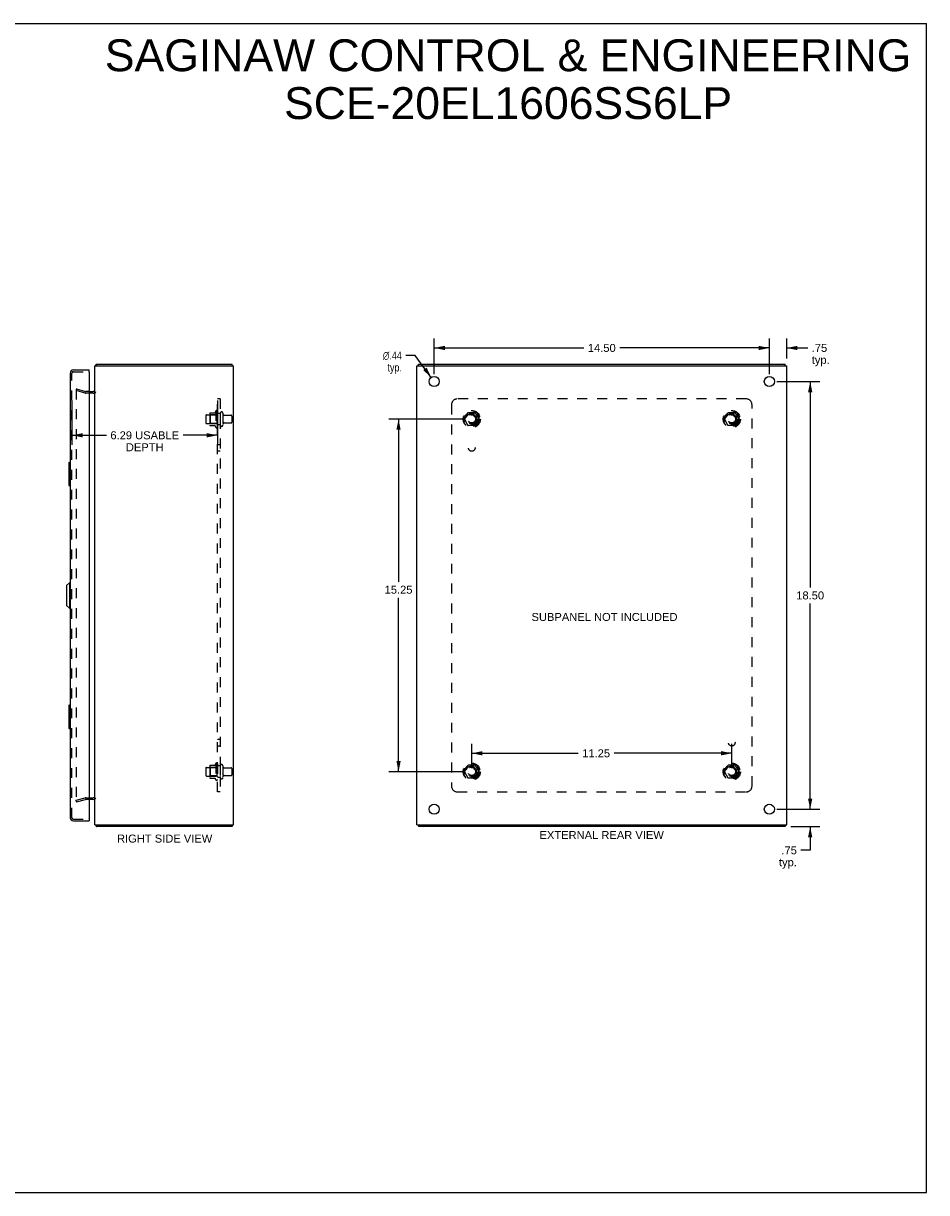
# Model space of a CAD drawing. Header units: inches. Extents: x 0 to 78.2, y 0 to 50.6.
# Tile 4 of 4: x 39.1 to 78.2, y 0 to 50.6. Entities that reach past the tile are written whole.
import ezdxf

# ---------------------------------------------------------------- set-up
doc = ezdxf.new("R2010")
doc.units = ezdxf.units.IN
doc.header["$LTSCALE"] = 4.298851
doc.header["$MEASUREMENT"] = 0
doc.linetypes.add('HIDDEN', pattern=[0.2, 0.1, -0.1])
doc.layers.get('0').update_dxf_attribs({"linetype": 'CONTINUOUS'})
for name, color, linetype in [('DEFAULT_2', 8, 'HIDDEN'), ('DIMENSIONS', 7, 'CONTINUOUS'), ('DOOR_ASSEMBLY', 7, 'CONTINUOUS'), ('SUBPANEL', 7, 'CONTINUOUS')]:
    doc.layers.add(name, color=color, linetype=linetype)
doc.styles.get("Standard").update_dxf_attribs({"font": 'arial.ttf'})
doc.styles.add('TEXTSTYLE_1', font='gdt', dxfattribs={"width": 0.8})
doc.dimstyles.new('DIMSTYLE_1', dxfattribs={"dimtxt": 0.344828, "dimasz": 0.45977, "dimexe": 0.09, "dimexo": 0.07, "dimgap": 0.0375, "dimtad": 0, "dimtih": 1, "dimtoh": 1, "dimzin": 4, "dimdsep": 46, "dimtxsty": 'Standard', "dimblk": '_FILLED', "dimblk1": '_FILLED', "dimblk2": '_FILLED', "dimcen": 0.09, "dimadec": 3, "dimazin": 1, "dimtfac": 1, "dimtdec": 3, "dimtofl": 0, "dimtmove": 0, "dimatfit": 3, "dimldrblk": '_FILLED', "dimfxl": 0, "dimtolj": 1, "dimtzin": 4, "dimarcsym": 0})
doc.dimstyles.new('DIMSTYLE_2', dxfattribs={"dimtxt": 0.344828, "dimasz": 0.45977, "dimexe": 0.09, "dimexo": 0.07, "dimgap": 0.09, "dimtad": 0, "dimtih": 1, "dimtoh": 1, "dimzin": 4, "dimdsep": 46, "dimtxsty": 'Standard', "dimblk": '_FILLED', "dimblk1": '_FILLED', "dimblk2": '_FILLED', "dimcen": 0.09, "dimadec": 3, "dimazin": 1, "dimtfac": 1, "dimtdec": 3, "dimtofl": 0, "dimtmove": 0, "dimatfit": 1, "dimldrblk": '_FILLED', "dimfxl": 0, "dimtolj": 1, "dimtzin": 4, "dimarcsym": 0})

# ---------------------------------------------------------------- blocks, each defined once
blk = doc.blocks.new('_FILLED')
at = {"color": 0, "linetype": 'ByBlock'}
blk.add_solid([(0, 0), (-1, 0.2), (-1, -0.2)], dxfattribs=at)
blk = doc.blocks.new('*D6')
at = {"layer": 'DIMENSIONS', "color": 2, "linetype": 'Continuous'}
for p, q in [((41.184, 34.26), (41.184, 32.344)), ((47.477, 34.26), (47.477, 32.344)), ((41.184, 32.758), (42.675, 32.758)), ((47.477, 32.758), (45.987, 32.758))]:
    blk.add_line(p, q, dxfattribs=at)
at = {"layer": 'DIMENSIONS', "color": 2, "linetype": 'Continuous', "xscale": 0.4597701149, "yscale": 0.4597701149, "zscale": 0.4597701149, "rotation": 180}
blk.add_blockref('_FILLED', (41.184, 32.758), dxfattribs=at)
at = {"layer": 'DIMENSIONS', "color": 2, "linetype": 'Continuous', "xscale": 0.4597701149, "yscale": 0.4597701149, "zscale": 0.4597701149}
blk.add_blockref('_FILLED', (47.477, 32.758), dxfattribs=at)
at = {"layer": 'DIMENSIONS', "color": 2, "linetype": 'Continuous', "insert": (44.331, 32.93), "char_height": 0.34483, "width": 2.96757, "attachment_point": 2, "line_spacing_factor": 0.9}
blk.add_mtext('6.29 USABLE\\PDEPTH', dxfattribs=at)
blk = doc.blocks.new('*D7')
at = {"layer": 'DIMENSIONS', "color": 2, "linetype": 'Continuous'}
for p, q in [((71.677, 35.082), (73.537, 35.082)), ((73.123, 35.082), (73.123, 26.177)), ((73.123, 16.582), (73.123, 25.487)), ((71.677, 16.582), (73.537, 16.582))]:
    blk.add_line(p, q, dxfattribs=at)
at = {"layer": 'DIMENSIONS', "color": 2, "linetype": 'Continuous', "xscale": 0.4597701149, "yscale": 0.4597701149, "zscale": 0.4597701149}
for p, rotation in [((73.123, 35.082), 90), ((73.123, 16.582), 270)]:
    blk.add_blockref('_FILLED', p, dxfattribs=dict(at, rotation=rotation))
at = {"layer": 'DIMENSIONS', "color": 2, "linetype": 'Continuous', "insert": (73.123, 26.004), "char_height": 0.3448, "width": 1.20497, "attachment_point": 2, "line_spacing_factor": 0.9}
blk.add_mtext('18.50', dxfattribs=at)
blk = doc.blocks.new('*D8')
at = {"layer": 'DIMENSIONS', "color": 2, "linetype": 'Continuous'}
for p, q in [((56.856, 35.404), (56.856, 36.95)), ((71.356, 35.404), (71.356, 36.95)), ((56.856, 36.536), (63.331, 36.536)), ((71.356, 36.536), (64.88, 36.536))]:
    blk.add_line(p, q, dxfattribs=at)
at = {"layer": 'DIMENSIONS', "color": 2, "linetype": 'Continuous', "xscale": 0.4597701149, "yscale": 0.4597701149, "zscale": 0.4597701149, "rotation": 180}
blk.add_blockref('_FILLED', (56.856, 36.536), dxfattribs=at)
at = {"layer": 'DIMENSIONS', "color": 2, "linetype": 'Continuous', "xscale": 0.4597701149, "yscale": 0.4597701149, "zscale": 0.4597701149}
blk.add_blockref('_FILLED', (71.356, 36.536), dxfattribs=at)
at = {"layer": 'DIMENSIONS', "color": 2, "linetype": 'Continuous', "insert": (64.106, 36.709), "char_height": 0.3448, "width": 1.20497, "attachment_point": 2, "line_spacing_factor": 0.9}
blk.add_mtext('14.50', dxfattribs=at)
blk = doc.blocks.new('*D9')
at = {"layer": 'DIMENSIONS', "color": 2, "linetype": 'Continuous'}
for p, q in [((56.031, 36.209), (55.629, 36.209)), ((56.726, 35.259), (56.031, 36.209))]:
    blk.add_line(p, q, dxfattribs=at)
at = {"layer": 'DIMENSIONS', "color": 2, "linetype": 'Continuous', "xscale": 0.4597701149, "yscale": 0.4597701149, "zscale": 0.4597701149, "rotation": 306.1925801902}
blk.add_blockref('_FILLED', (56.726, 35.259), dxfattribs=at)
at = {"layer": 'DIMENSIONS', "color": 2, "linetype": 'Continuous', "insert": (55.456, 36.381), "char_height": 0.34483, "width": 1.12892, "attachment_point": 3, "line_spacing_factor": 0.9, "style": 'TEXTSTYLE_1'}
blk.add_mtext('{\\fgdt;n}\\fArial;.44\\Ptyp.', dxfattribs=at)
blk = doc.blocks.new('*D10')
at = {"layer": 'DIMENSIONS', "color": 2, "linetype": 'Continuous'}
for p, q in [((73.123, 16.582), (73.123, 17.502)), ((71.677, 16.582), (73.537, 16.582)), ((72.284, 15.832), (73.537, 15.832)), ((73.123, 15.832), (73.123, 14.807)), ((73.123, 14.807), (72.721, 14.807))]:
    blk.add_line(p, q, dxfattribs=at)
at = {"layer": 'DIMENSIONS', "color": 2, "linetype": 'Continuous', "xscale": 0.4597701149, "yscale": 0.4597701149, "zscale": 0.4597701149}
for p, rotation in [((73.123, 16.582), 270), ((73.123, 15.832), 90)]:
    blk.add_blockref('_FILLED', p, dxfattribs=dict(at, rotation=rotation))
at = {"layer": 'DIMENSIONS', "color": 2, "linetype": 'Continuous', "insert": (72.548, 14.979), "char_height": 0.3448, "width": 0.77554, "attachment_point": 3, "line_spacing_factor": 0.9}
blk.add_mtext('.75\\Ptyp.', dxfattribs=at)
blk = doc.blocks.new('*D11')
at = {"layer": 'DIMENSIONS', "color": 2, "linetype": 'Continuous'}
for p, q in [((71.356, 35.404), (71.356, 36.95)), ((72.106, 36.079), (72.106, 36.95)), ((71.356, 36.536), (70.436, 36.536)), ((72.106, 36.536), (73.019, 36.536))]:
    blk.add_line(p, q, dxfattribs=at)
at = {"layer": 'DIMENSIONS', "color": 2, "linetype": 'Continuous', "xscale": 0.4597701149, "yscale": 0.4597701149, "zscale": 0.4597701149}
blk.add_blockref('_FILLED', (71.356, 36.536), dxfattribs=at)
at = {"layer": 'DIMENSIONS', "color": 2, "linetype": 'Continuous', "xscale": 0.4597701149, "yscale": 0.4597701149, "zscale": 0.4597701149, "rotation": 180}
blk.add_blockref('_FILLED', (72.106, 36.536), dxfattribs=at)
at = {"layer": 'DIMENSIONS', "color": 2, "linetype": 'Continuous', "insert": (73.191, 36.709), "char_height": 0.3448, "width": 0.77554, "attachment_point": 1, "line_spacing_factor": 0.9}
blk.add_mtext('.75\\Ptyp.', dxfattribs=at)
blk = doc.blocks.new('*D12')
at = {"layer": 'DIMENSIONS', "color": 2, "linetype": 'Continuous'}
for p, q in [((58.159, 33.457), (54.899, 33.457)), ((55.313, 33.457), (55.313, 26.423)), ((55.313, 18.207), (55.313, 25.734)), ((58.159, 18.207), (54.899, 18.207))]:
    blk.add_line(p, q, dxfattribs=at)
at = {"layer": 'DIMENSIONS', "color": 2, "linetype": 'Continuous', "xscale": 0.4597701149, "yscale": 0.4597701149, "zscale": 0.4597701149}
for p, rotation in [((55.313, 33.457), 90), ((55.313, 18.207), 270)]:
    blk.add_blockref('_FILLED', p, dxfattribs=dict(at, rotation=rotation))
at = {"layer": 'DIMENSIONS', "color": 2, "linetype": 'Continuous', "insert": (55.313, 26.251), "char_height": 0.3448, "width": 1.20497, "attachment_point": 2, "line_spacing_factor": 0.9}
blk.add_mtext('15.25', dxfattribs=at)
blk = doc.blocks.new('*D13')
at = {"layer": 'DIMENSIONS', "color": 2, "linetype": 'Continuous'}
for p, q in [((58.481, 18.529), (58.481, 19.416)), ((69.731, 18.529), (69.731, 19.416)), ((58.481, 19.003), (63.088, 19.003)), ((69.731, 19.003), (64.637, 19.003))]:
    blk.add_line(p, q, dxfattribs=at)
at = {"layer": 'DIMENSIONS', "color": 2, "linetype": 'Continuous', "xscale": 0.4597701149, "yscale": 0.4597701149, "zscale": 0.4597701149, "rotation": 180}
blk.add_blockref('_FILLED', (58.481, 19.003), dxfattribs=at)
at = {"layer": 'DIMENSIONS', "color": 2, "linetype": 'Continuous', "xscale": 0.4597701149, "yscale": 0.4597701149, "zscale": 0.4597701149}
blk.add_blockref('_FILLED', (69.731, 19.003), dxfattribs=at)
at = {"layer": 'DIMENSIONS', "color": 2, "linetype": 'Continuous', "insert": (63.862, 19.175), "char_height": 0.3448, "width": 1.20497, "attachment_point": 2, "line_spacing_factor": 0.9}
blk.add_mtext('11.25', dxfattribs=at)

msp = doc.modelspace()

# ---------------------------------------------------------------- linework, layer by layer
at = {"color": 7, "linetype": 'Continuous'}
for p, q in [((0, 50.575), (78.161, 50.575)), ((78.161, 0), (78.161, 50.575)), ((42.24, 35.757), (42.24, 35.832)), ((48.114, 35.757), (48.114, 35.832)), ((56.169, 35.757), (56.169, 35.832)), ((72.043, 35.757), (72.043, 35.832)), ((48.114, 15.907), (48.114, 15.832)), ((56.169, 15.907), (56.169, 15.832)), ((72.043, 15.907), (72.043, 15.832)), ((0, 0), (78.161, 0))]:
    msp.add_line(p, q, dxfattribs=at)
at = {"color": 3, "linetype": 'Continuous'}
for p, q in [((42.177, 15.907), (42.177, 35.757)), ((42.177, 35.757), (48.177, 35.757)), ((42.24, 35.832), (48.114, 35.832)), ((48.177, 15.907), (48.177, 35.757)), ((56.106, 15.907), (56.106, 35.757)), ((56.106, 35.757), (72.106, 35.757)), ((56.169, 35.832), (72.043, 35.832)), ((72.106, 15.907), (72.106, 35.757)), ((41.934, 34.657), (42.107, 34.657)), ((42.107, 17.007), (41.934, 17.007)), ((42.177, 15.907), (48.177, 15.907)), ((48.114, 15.832), (42.24, 15.832)), ((56.106, 15.907), (72.106, 15.907)), ((72.043, 15.832), (56.169, 15.832))]:
    msp.add_line(p, q, dxfattribs=at)
for points in [[(42.219, 35.789), (42.22, 35.79), (42.221, 35.791), (42.222, 35.793), (42.223, 35.794), (42.224, 35.796), (42.225, 35.798), (42.225, 35.8), (42.226, 35.803), (42.227, 35.805), (42.228, 35.807), (42.228, 35.809), (42.229, 35.812), (42.229, 35.814), (42.23, 35.816), (42.231, 35.818), (42.231, 35.82), (42.232, 35.821), (42.232, 35.823), (42.233, 35.825), (42.233, 35.826), (42.234, 35.827), (42.235, 35.828), (42.235, 35.829), (42.236, 35.83), (42.237, 35.831), (42.237, 35.831), (42.238, 35.832), (42.239, 35.832), (42.239, 35.832), (42.24, 35.832)], [(42.219, 15.875), (42.22, 15.874), (42.221, 15.873), (42.222, 15.871), (42.223, 15.87), (42.224, 15.868), (42.225, 15.866), (42.225, 15.864), (42.226, 15.862), (42.227, 15.859), (42.228, 15.857), (42.228, 15.855), (42.229, 15.852), (42.229, 15.85), (42.23, 15.848), (42.231, 15.846), (42.231, 15.844), (42.232, 15.843), (42.232, 15.841), (42.233, 15.839), (42.233, 15.838), (42.234, 15.837), (42.235, 15.836), (42.235, 15.835), (42.236, 15.834), (42.237, 15.833), (42.237, 15.833), (42.238, 15.833), (42.239, 15.832), (42.239, 15.832), (42.24, 15.832)]]:
    msp.add_lwpolyline(points, dxfattribs=at)
for centre in [(56.856, 35.082), (71.356, 35.082), (56.856, 16.582), (71.356, 16.582)]:
    msp.add_circle(centre, 0.219, dxfattribs=at)
for centre, radius, start, end in [((42.322, 35.687), 0.145, 135.3986, 151.1264), ((42.107, 34.727), 0.07, 270, 360), ((42.107, 16.937), 0.07, 0, 90), ((42.322, 15.977), 0.145, 208.8736, 224.6014)]:
    msp.add_arc(centre, radius, start, end, dxfattribs=at)
at = {"layer": 'DEFAULT_2', "color": 8, "linetype": 'HIDDEN'}
for p, q in [((41.384, 34.761), (41.365, 34.689)), ((41.365, 34.742), (41.365, 34.741)), ((41.365, 34.741), (41.365, 16.923)), ((41.749, 34.586), (41.365, 34.689)), ((41.379, 34.756), (41.379, 34.756)), ((41.384, 34.761), (41.768, 34.658)), ((41.934, 34.657), (41.779, 34.657)), ((42.107, 34.582), (41.779, 34.582)), ((46.977, 33.615), (46.977, 33.3)), ((47.007, 33.645), (47.602, 33.645)), ((47.141, 33.713), (47.141, 33.201)), ((47.161, 33.641), (47.141, 33.661)), ((47.152, 33.735), (47.379, 33.735)), ((47.161, 33.641), (47.161, 33.274)), ((47.457, 33.641), (47.161, 33.641)), ((47.407, 33.813), (47.407, 33.101)), ((47.457, 33.641), (47.477, 33.661)), ((47.457, 33.641), (47.457, 33.274)), ((47.477, 33.791), (47.477, 33.123)), ((47.602, 33.715), (47.602, 33.2)), ((47.712, 33.715), (47.712, 33.2)), ((47.775, 33.622), (48.072, 33.622)), ((48.102, 33.592), (48.102, 33.322)), ((58.317, 33.73), (58.163, 33.462)), ((58.163, 33.452), (58.317, 33.185)), ((58.635, 33.735), (58.326, 33.735)), ((58.798, 33.462), (58.644, 33.73)), ((58.644, 33.185), (58.798, 33.452)), ((69.567, 33.73), (69.413, 33.462)), ((69.413, 33.452), (69.567, 33.185)), ((69.885, 33.735), (69.576, 33.735)), ((70.048, 33.462), (69.894, 33.73)), ((69.894, 33.185), (70.048, 33.452)), ((47.007, 33.27), (47.602, 33.27)), ((47.161, 33.274), (47.141, 33.254)), ((47.152, 33.18), (47.379, 33.18)), ((47.457, 33.274), (47.161, 33.274)), ((47.457, 33.274), (47.477, 33.254)), ((47.775, 33.292), (48.072, 33.292)), ((58.635, 33.18), (58.326, 33.18)), ((69.885, 33.18), (69.576, 33.18)), ((46.977, 18.365), (46.977, 18.05)), ((47.007, 18.395), (47.602, 18.395)), ((47.141, 18.463), (47.141, 17.951)), ((47.161, 18.391), (47.141, 18.411)), ((47.152, 18.485), (47.379, 18.485)), ((47.457, 18.391), (47.161, 18.391)), ((47.161, 18.391), (47.161, 18.024)), ((47.407, 18.563), (47.407, 17.851)), ((47.457, 18.391), (47.477, 18.411)), ((47.457, 18.391), (47.457, 18.024)), ((47.477, 18.541), (47.477, 17.873)), ((47.602, 18.465), (47.602, 17.95)), ((47.712, 18.465), (47.712, 17.95)), ((47.775, 18.372), (48.072, 18.372)), ((48.102, 18.342), (48.102, 18.072)), ((58.317, 18.48), (58.163, 18.212)), ((58.635, 18.485), (58.326, 18.485)), ((58.798, 18.212), (58.644, 18.48)), ((69.567, 18.48), (69.413, 18.212)), ((69.885, 18.485), (69.576, 18.485)), ((70.048, 18.212), (69.894, 18.48)), ((47.007, 18.02), (47.602, 18.02)), ((47.161, 18.024), (47.141, 18.004)), ((47.152, 17.93), (47.379, 17.93)), ((47.457, 18.024), (47.161, 18.024)), ((47.457, 18.024), (47.477, 18.004)), ((47.775, 18.042), (48.072, 18.042)), ((58.163, 18.202), (58.317, 17.935)), ((58.635, 17.93), (58.326, 17.93)), ((58.644, 17.935), (58.798, 18.202)), ((69.413, 18.202), (69.567, 17.935)), ((69.885, 17.93), (69.576, 17.93)), ((69.894, 17.935), (70.048, 18.202)), ((41.365, 16.975), (41.749, 17.078)), ((41.384, 16.903), (41.365, 16.975)), ((41.384, 16.903), (41.768, 17.006)), ((41.779, 17.082), (42.107, 17.082)), ((41.934, 17.007), (41.779, 17.007))]:
    msp.add_line(p, q, dxfattribs=at)
for points in [[(41.379, 34.756), (41.378, 34.756), (41.376, 34.756), (41.375, 34.755), (41.374, 34.755), (41.373, 34.754), (41.371, 34.754), (41.37, 34.753), (41.369, 34.752), (41.368, 34.751), (41.368, 34.75), (41.367, 34.749), (41.366, 34.747), (41.366, 34.746), (41.365, 34.745), (41.365, 34.744), (41.365, 34.742)], [(41.383, 34.755), (41.381, 34.756), (41.38, 34.756), (41.379, 34.756)], [(41.365, 16.923), (41.365, 16.922), (41.365, 16.921), (41.365, 16.919), (41.366, 16.918), (41.366, 16.917), (41.367, 16.915)], [(41.379, 16.908), (41.379, 16.908), (41.378, 16.908), (41.376, 16.909), (41.375, 16.909), (41.374, 16.909), (41.373, 16.91), (41.371, 16.911), (41.37, 16.911), (41.369, 16.912), (41.368, 16.913), (41.368, 16.914), (41.367, 16.915)], [(41.383, 16.909), (41.381, 16.908), (41.38, 16.908), (41.379, 16.908)]]:
    msp.add_lwpolyline(points, dxfattribs=at)
for centre, radius in [((58.481, 33.457), 0.372), ((58.481, 33.457), 0.356), ((58.481, 33.457), 0.312), ((58.481, 33.457), 0.204), ((58.481, 33.457), 0.188), ((58.481, 33.457), 0.183), ((58.481, 33.457), 0.165), ((69.731, 33.457), 0.372), ((69.731, 33.457), 0.356), ((69.731, 33.457), 0.312), ((69.731, 33.457), 0.204), ((69.731, 33.457), 0.188), ((69.731, 33.457), 0.183), ((69.731, 33.457), 0.165), ((58.481, 18.207), 0.372), ((58.481, 18.207), 0.356), ((58.481, 18.207), 0.312), ((58.481, 18.207), 0.204), ((58.481, 18.207), 0.188), ((58.481, 18.207), 0.183), ((58.481, 18.207), 0.165), ((69.731, 18.207), 0.372), ((69.731, 18.207), 0.356), ((69.731, 18.207), 0.312), ((69.731, 18.207), 0.204), ((69.731, 18.207), 0.188), ((69.731, 18.207), 0.183), ((69.731, 18.207), 0.165)]:
    msp.add_circle(centre, radius, dxfattribs=at)
for centre, radius, start, end in [((41.779, 34.697), 0.115, 255, 270), ((41.779, 34.697), 0.04, 255, 270), ((42.107, 34.727), 0.145, 270, 321.2451), ((47.007, 33.615), 0.03, 90, 180), ((47.282, 33.713), 0.141, 174.7919, 180), ((47.152, 33.725), 0.01, 90, 174.8062), ((47.361, 33.745), 0.01, 270, 336.0321), ((48.007, 33.457), 0.698, 149.3369, 156.0321), ((47.439, 33.791), 0.0384, 0, 145.5503), ((47.657, 33.715), 0.055, 0, 180), ((47.775, 33.685), 0.0625, 180, 270), ((48.072, 33.592), 0.03, 0, 90), ((58.172, 33.457), 0.01, 150.0127, 209.9883), ((58.326, 33.725), 0.01, 90.0124, 149.9892), ((58.635, 33.725), 0.01, 30.012, 89.9887), ((58.789, 33.457), 0.01, 330.0127, 29.9883), ((69.422, 33.457), 0.01, 150.0127, 209.9883), ((69.576, 33.725), 0.01, 90.0124, 149.9892), ((69.885, 33.725), 0.01, 30.012, 89.9887), ((70.039, 33.457), 0.01, 330.0127, 29.9883), ((47.007, 33.3), 0.03, 180, 270), ((47.282, 33.201), 0.141, 180, 185.2081), ((47.152, 33.19), 0.01, 185.1938, 270), ((47.361, 33.17), 0.01, 23.9679, 90), ((48.007, 33.457), 0.698, 203.9679, 210.6631), ((47.439, 33.123), 0.0384, 214.4497, 360), ((47.657, 33.2), 0.055, 180, 360), ((47.775, 33.23), 0.0625, 90, 180), ((48.072, 33.322), 0.03, 270, 360), ((58.326, 33.19), 0.01, 210.012, 269.9887), ((58.635, 33.19), 0.01, 270.0124, 329.9892), ((69.576, 33.19), 0.01, 210.012, 269.9887), ((69.885, 33.19), 0.01, 270.0124, 329.9892), ((47.007, 18.365), 0.03, 90, 180), ((47.282, 18.463), 0.141, 174.7919, 180), ((47.152, 18.475), 0.01, 90, 174.8062), ((47.361, 18.495), 0.01, 270, 336.0321), ((48.007, 18.207), 0.698, 149.3369, 156.0321), ((47.439, 18.541), 0.0384, 0, 145.5503), ((47.657, 18.465), 0.055, 0, 180), ((47.775, 18.435), 0.0625, 180, 270), ((48.072, 18.342), 0.03, 0, 90), ((58.172, 18.207), 0.01, 150.0127, 209.9883), ((58.326, 18.475), 0.01, 90.0124, 149.9892), ((58.635, 18.475), 0.01, 30.012, 89.9887), ((58.789, 18.207), 0.01, 330.0127, 29.9883), ((69.422, 18.207), 0.01, 150.0127, 209.9883), ((69.576, 18.475), 0.01, 90.0124, 149.9892), ((69.885, 18.475), 0.01, 30.012, 89.9887), ((70.039, 18.207), 0.01, 330.0127, 29.9883), ((47.007, 18.05), 0.03, 180, 270), ((47.282, 17.951), 0.141, 180, 185.2081), ((47.152, 17.94), 0.01, 185.1938, 270), ((47.361, 17.92), 0.01, 23.9679, 90), ((48.007, 18.207), 0.698, 203.9679, 210.6631), ((47.439, 17.873), 0.0384, 214.4497, 360), ((47.657, 17.95), 0.055, 180, 360), ((47.775, 17.98), 0.0625, 90, 180), ((48.072, 18.072), 0.03, 270, 360), ((58.326, 17.94), 0.01, 210.012, 269.9887), ((58.635, 17.94), 0.01, 270.0124, 329.9892), ((69.576, 17.94), 0.01, 210.012, 269.9887), ((69.885, 17.94), 0.01, 270.0124, 329.9892), ((41.779, 16.967), 0.115, 90, 105), ((41.779, 16.967), 0.04, 90, 105), ((42.107, 16.937), 0.145, 38.7549, 90)]:
    msp.add_arc(centre, radius, start, end, dxfattribs=at)
at = {"layer": 'DOOR_ASSEMBLY', "color": 3, "linetype": 'Continuous'}
for p, q in [((41.109, 35.447), (41.109, 16.217)), ((41.244, 35.582), (41.934, 35.582)), ((41.934, 35.492), (41.934, 16.172)), ((41.244, 16.082), (41.934, 16.082))]:
    msp.add_line(p, q, dxfattribs=at)
at = {"layer": 'DOOR_ASSEMBLY', "color": 8, "linetype": 'HIDDEN'}
for p, q in [((41.184, 16.217), (41.184, 35.447)), ((41.244, 35.507), (41.919, 35.507)), ((41.244, 16.157), (41.919, 16.157))]:
    msp.add_line(p, q, dxfattribs=at)
at = {"layer": 'DOOR_ASSEMBLY', "color": 7, "linetype": 'Continuous'}
for p, q in [((41.934, 35.507), (41.919, 35.507)), ((41.934, 35.507), (41.934, 35.582)), ((41.049, 31.567), (41.049, 30.597)), ((41.064, 31.582), (41.109, 31.582)), ((41.096, 31.482), (41.096, 30.682)), ((41.064, 30.582), (41.109, 30.582)), ((40.952, 26.265), (41.07, 26.383)), ((41.07, 26.383), (41.07, 25.28)), ((41.07, 26.383), (41.109, 26.383)), ((40.952, 26.265), (40.952, 25.398)), ((40.952, 25.398), (41.07, 25.28)), ((41.07, 25.28), (41.109, 25.28)), ((41.049, 21.067), (41.049, 20.097)), ((41.064, 21.082), (41.109, 21.082)), ((41.096, 20.982), (41.096, 20.182)), ((41.064, 20.082), (41.109, 20.082)), ((41.919, 16.157), (41.934, 16.157)), ((41.934, 16.157), (41.934, 16.082))]:
    msp.add_line(p, q, dxfattribs=at)
for points in [[(41.094, 31.518), (41.095, 31.513), (41.095, 31.507), (41.095, 31.501), (41.096, 31.495), (41.096, 31.488), (41.096, 31.482)], [(41.096, 30.682), (41.096, 30.676), (41.096, 30.67), (41.095, 30.663), (41.095, 30.657), (41.095, 30.652), (41.094, 30.646)], [(41.094, 21.018), (41.095, 21.013), (41.095, 21.007), (41.095, 21.001), (41.096, 20.995), (41.096, 20.988), (41.096, 20.982)], [(41.096, 20.182), (41.096, 20.176), (41.096, 20.17), (41.095, 20.163), (41.095, 20.157), (41.095, 20.152), (41.094, 20.146)]]:
    msp.add_lwpolyline(points, dxfattribs=at)
at = {"layer": 'DOOR_ASSEMBLY', "color": 3, "linetype": 'Continuous'}
for centre, radius, start, end in [((41.244, 35.447), 0.135, 90, 180), ((41.919, 35.492), 0.015, 0, 90), ((41.244, 16.217), 0.135, 180, 270), ((41.919, 16.172), 0.015, 270, 360)]:
    msp.add_arc(centre, radius, start, end, dxfattribs=at)
at = {"layer": 'DOOR_ASSEMBLY', "color": 8, "linetype": 'HIDDEN'}
for centre, start, end in [((41.244, 35.447), 90, 180), ((41.244, 16.217), 180, 270)]:
    msp.add_arc(centre, 0.06, start, end, dxfattribs=at)
at = {"layer": 'DOOR_ASSEMBLY', "color": 7, "linetype": 'Continuous'}
for centre, start, end in [((41.064, 31.567), 90, 180), ((41.094, 31.567), 0, 90), ((41.064, 30.597), 180, 270), ((41.094, 30.597), 270, 360), ((41.064, 21.067), 90, 180), ((41.094, 21.067), 0, 90), ((41.064, 20.097), 180, 270), ((41.094, 20.097), 270, 360)]:
    msp.add_arc(centre, 0.015, start, end, dxfattribs=at)
at = {"layer": 'SUBPANEL', "color": 8, "linetype": 'HIDDEN'}
for p, q in [((47.477, 17.332), (47.477, 34.332)), ((47.602, 34.332), (47.477, 34.332)), ((47.602, 34.332), (47.602, 17.332)), ((57.606, 34.082), (57.606, 17.582)), ((70.356, 34.332), (57.856, 34.332)), ((70.606, 17.582), (70.606, 34.082)), ((47.602, 33.707), (47.477, 33.707)), ((47.602, 33.207), (47.477, 33.207)), ((47.602, 32.348), (47.477, 32.348)), ((47.602, 32.067), (47.477, 32.067)), ((47.602, 19.598), (47.477, 19.598)), ((47.602, 19.317), (47.477, 19.317)), ((47.602, 18.457), (47.477, 18.457)), ((47.602, 17.957), (47.477, 17.957)), ((47.602, 17.332), (47.477, 17.332)), ((57.856, 17.332), (70.356, 17.332))]:
    msp.add_line(p, q, dxfattribs=at)
for centre, radius in [((58.481, 33.457), 0.25), ((69.731, 33.457), 0.25), ((58.481, 32.207), 0.141), ((69.731, 19.457), 0.141), ((58.481, 18.207), 0.25), ((69.731, 18.207), 0.25)]:
    msp.add_circle(centre, radius, dxfattribs=at)
for centre, start, end in [((57.856, 34.082), 90, 180), ((70.356, 34.082), 0, 90), ((57.856, 17.582), 180, 270), ((70.356, 17.582), 270, 360)]:
    msp.add_arc(centre, 0.25, start, end, dxfattribs=at)

# ---------------------------------------------------------------- texts
at = {"layer": 'DIMENSIONS', "color": 2, "linetype": 'Continuous', "attachment_point": 2, "line_spacing_factor": 0.9}
for s, insert, char_height, width in [('SAGINAW CONTROL & ENGINEERING\\PSCE-20EL1606SS6LP', (60.053, 49.885), 1.37931, 34.83656), ('SUBPANEL NOT INCLUDED', (64.225, 25.072), 0.34483, 6.3056), ('RIGHT SIDE VIEW', (45.193, 15.486), 0.34483, 4.11229), ('EXTERNAL REAR VIEW', (64.101, 15.639), 0.34483, 5.36854)]:
    msp.add_mtext(s, dxfattribs=dict(at, insert=insert, char_height=char_height, width=width))

# ---------------------------------------------------------------- dimensions: what is measured, and where the dimension line sits
at = {"layer": 'DIMENSIONS', "color": 2, "linetype": 'Continuous'}
for base, p1, p2, picture, middle in [((71.356, 36.536), (56.856, 35.334), (71.356, 35.334), '*D8', (64.12, 36.534)), ((69.731, 19.003), (58.481, 18.459), (69.731, 18.459), '*D13', (63.878, 19.001))]:
    dim = msp.add_linear_dim(base=base, p1=p1, p2=p2, dimstyle='DIMSTYLE_1', dxfattribs=at)
    dim.commit()
    dim.dimension.update_dxf_attribs({"geometry": picture, "text_midpoint": middle, "dimtype": 160})
for base, p1, p2, angle, picture, middle in [((71.356, 36.536), (72.106, 36.009), (71.356, 35.334), 180, '*D11', (73.579, 36.277)), ((73.123, 16.582), (72.214, 15.832), (71.607, 16.582), 90, '*D10', (72.16, 14.548))]:
    dim = msp.add_linear_dim(base=base, p1=p1, p2=p2, angle=angle, text='<>\\Ptyp.', dimstyle='DIMSTYLE_1', dxfattribs=at)
    dim.commit()
    dim.dimension.update_dxf_attribs({"geometry": picture, "text_midpoint": middle, "dimtype": 160})
dim = msp.add_diameter_dim_2p(p1=(56.726, 35.259), p2=(56.985, 34.906), text='%%c<>\\Ptyp.', dimstyle='DIMSTYLE_2', override={"dimpost": '<>'}, dxfattribs=at)
dim.commit()
dim.dimension.update_dxf_attribs({"geometry": '*D9', "text_midpoint": (54.892, 35.95), "dimtype": 163})
for base, p1, p2, picture, middle in [((73.123, 35.082), (71.607, 16.582), (71.607, 35.082), '*D7', (73.138, 25.83)), ((55.313, 33.457), (58.229, 18.207), (58.229, 33.457), '*D12', (55.329, 26.077))]:
    dim = msp.add_linear_dim(base=base, p1=p1, p2=p2, angle=90, dimstyle='DIMSTYLE_1', dxfattribs=at)
    dim.commit()
    dim.dimension.update_dxf_attribs({"geometry": picture, "text_midpoint": middle, "dimtype": 160})
dim = msp.add_linear_dim(base=(47.477, 32.758), p1=(41.184, 34.33), p2=(47.477, 34.33), text='<> USABLE\\PDEPTH', dimstyle='DIMSTYLE_1', dxfattribs=at)
dim.commit()
dim.dimension.update_dxf_attribs({"geometry": '*D6', "text_midpoint": (44.331, 32.499), "dimtype": 160})

doc.saveas('drawing.dxf')
